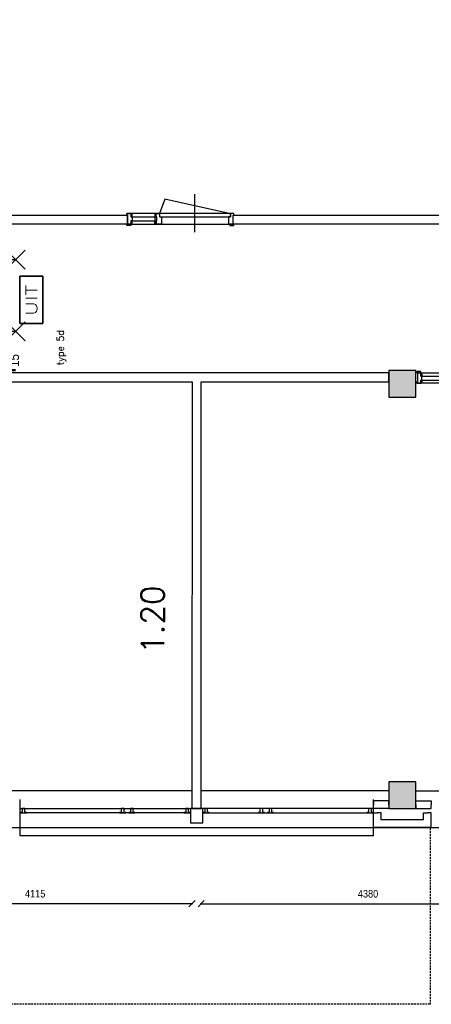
# Model space of a CAD drawing. Extents: x -84256 to 172857, y -58817 to 112048.
# Tile 51 of 90: x 49762 to 55162, y 29503 to 42427. Entities that reach past the tile are written whole.
import ezdxf
from ezdxf.enums import TextEntityAlignment as Align

# ---------------------------------------------------------------- set-up
doc = ezdxf.new("R2010")
doc.units = 0
doc.header["$LTSCALE"] = 50
doc.header["$MEASUREMENT"] = 0
doc.header["$PDMODE"] = 3
doc.header["$PDSIZE"] = 0.001
doc.linetypes.add('DASHED', pattern=[0.75, 0.5, -0.25])
doc.linetypes.add('HIDDEN', pattern=[9.375, 6.25, -3.125])
doc.layers.get('0').update_dxf_attribs({"linetype": 'CONTINUOUS'})
doc.layers.get('DEFPOINTS').update_dxf_attribs({"linetype": 'CONTINUOUS'})
for name, color, linetype in [('_BESTAAND_ONGEWIJZIGD', 8, 'CONTINUOUS'), ('_DETAILNUMMERS', 4, 'CONTINUOUS'), ('_KOLOMBESTAAND', 212, 'CONTINUOUS'), ('A--L21--', 3, 'CONTINUOUS'), ('A--L28--', 7, 'CONTINUOUS'), ('A--L32--', 7, 'CONTINUOUS'), ('A--L32--_F-2--', 7, 'CONTINUOUS'), ('A--L32--_F123-', 1, 'CONTINUOUS'), ('A--L63--', 7, 'CONTINUOUS'), ('A--L63--_F123-', 7, 'CONTINUOUS'), ('A--L65--', 7, 'CONTINUOUS'), ('A--L65--_F-23-', 7, 'CONTINUOUS'), ('A--L65--_F123-', 7, 'CONTINUOUS'), ('A--M$1A-_F123-', 1, 'CONTINUOUS'), ('A--M1$A-_F123-', 1, 'CONTINUOUS'), ('A--T$1A-_F123-_R', 4, 'CONTINUOUS'), ('A--T63--_F123-', 1, 'CONTINUOUS'), ('L1', 1, 'CONTINUOUS'), ('TEKSTKOZIJNMERK', 2, 'CONTINUOUS'), ('X--LR---_CP', 7, 'CONTINUOUS')]:
    doc.layers.add(name, color=color, linetype=linetype)
doc.layers.add('bruto vloeroppervlak', color=3, linetype='CONTINUOUS', plot=False)
doc.styles.add('ALFA-0_25', font='ROMANS')
doc.styles.add('B-01', font='SIMPLEX.SHX', dxfattribs={"width": 0.8, "height": 4.5})
doc.styles.add('HIEMSTRA', font='romans.shx')
doc.styles.get("Standard").update_dxf_attribs({"font": 'txt', "width": 0.9})
doc.dimstyles.new('BEILEN', dxfattribs={"dimscale": 40, "dimtxt": 2.5, "dimasz": 2, "dimexe": 0.3, "dimexo": 0.3, "dimgap": 2, "dimtad": 1, "dimdec": 0, "dimzin": 0, "dimdsep": 46, "dimtxsty": 'HIEMSTRA', "dimblk1": 'OBLIQUE', "dimblk2": 'OBLIQUE', "dimsah": 1, "dimcen": -0.09, "dimdle": 0.3, "dimse1": 1, "dimclrd": 2, "dimclre": 2, "dimclrt": 3, "dimadec": 0, "dimazin": 0, "dimtfac": 1, "dimtdec": 4, "dimtofl": 0, "dimtmove": 2, "dimatfit": 3, "dimldrblk": 'OBLIQUE', "dimfxl": 1, "dimtvp": 625, "dimtolj": 1, "dimtzin": 0, "dimarcsym": 0})
doc.dimstyles.new('STANDARD$0', dxfattribs={"dimscale": 50, "dimtxt": 2.5, "dimasz": 2, "dimexe": 2, "dimexo": 0, "dimgap": 2, "dimtad": 1, "dimdec": 0, "dimzin": 0, "dimdsep": 46, "dimtxsty": 'ALFA-0_25', "dimblk1": 'OBLIQUE', "dimblk2": 'OBLIQUE', "dimsah": 1, "dimcen": -3, "dimdle": 2, "dimclrd": 1, "dimclre": 1, "dimclrt": 2, "dimadec": 0, "dimazin": 0, "dimtfac": 0.666667, "dimtofl": 0, "dimtmove": 2, "dimatfit": 3, "dimldrblk": 'OBLIQUE', "dimfxl": 1, "dimtvp": 0.833333, "dimtolj": 1, "dimtzin": 0, "dimarcsym": 0})

# ---------------------------------------------------------------- blocks, each defined once
blk = doc.blocks.new('*U1309')
at = {"layer": 'A--L21--', "color": 8, "linetype": 'Continuous'}
for points in [[(-50, 50), (-50, 50), (-609, 50), (-609, 50)], [(50, -50), (50, -50), (-709, -50), (-709, -50)]]:
    blk.add_lwpolyline(points, dxfattribs=at)
blk = doc.blocks.new('*U1308')
at = {"layer": 'A--L21--', "color": 8, "linetype": 'Continuous'}
for points in [[(0, 0), (0, 50), (-205, 50), (-205, 0)], [(0, 0), (0, -50), (-205, -50), (-205, 0)]]:
    blk.add_lwpolyline(points, dxfattribs=at)
blk = doc.blocks.new('*U1307')
at = {"layer": 'A--L21--', "color": 8, "linetype": 'Continuous'}
for points in [[(-50, -50), (-50, -50), (-50, 145), (0, 145)], [(50, 50), (50, 50), (50, 145), (0, 145)]]:
    blk.add_lwpolyline(points, dxfattribs=at)
blk = doc.blocks.new('*U1306')
at = {"layer": 'A--L21--', "color": 8, "linetype": 'Continuous'}
for points in [[(0, 0), (0, 50), (205, 50), (205, 0)], [(0, 0), (0, -50), (205, -50), (205, 0)]]:
    blk.add_lwpolyline(points, dxfattribs=at)
blk = doc.blocks.new('*U1305')
at = {"layer": 'A--L21--', "color": 8, "linetype": 'Continuous'}
for points in [[(-50, 50), (-50, 50), (-50, 145), (0, 145)], [(50, -50), (50, -50), (50, 145), (0, 145)]]:
    blk.add_lwpolyline(points, dxfattribs=at)
blk = doc.blocks.new('Q060089-')
at = {"layer": 'A--L63--_F123-', "color": 1, "linetype": 'Continuous'}
blk.add_lwpolyline([(0, 0), (0, 300), (620, 300), (620, 0)], close=True, dxfattribs=at)
at = {"layer": 'X--LR---_CP'}
blk.add_point((620, 0), dxfattribs=at)
blk.add_point((620, 0), dxfattribs=at)
blk.add_point((620, 0), dxfattribs=at)
at = {"layer": 'A--T63--_F123-', "style": 'ALFA-0_25', "width": 1.279785}
blk.add_text('UIT', height=150, dxfattribs=at).set_placement((96, 73), (508, 73), align=Align.FIT)
at = {"layer": 'A--L63--_F123-', "linetype": 'Continuous'}
mesh = blk.add_polyface(dxfattribs=at)
corners = [(0, 0), (0, 300), (620, 300), (620, 0)]
mesh.append_faces([[corners[k] for k in face] for face in [(0, 1, 1, 1), (1, 2, 2, 2), (2, 3, 3, 3), (3, 0, 0, 0)]])
mesh.append_faces([[corners[k] for k in face] for face in [(0, 3, 2, 1)]], dxfattribs={"vtx0": -1, "vtx1": -1, "vtx2": -1, "vtx3": -1})
blk = doc.blocks.new('S060204-')
at = {"layer": 'A--L65--_F-23-', "color": 255}
blk.add_circle((0, 0), 0.0123, dxfattribs=at)
at = {"layer": 'A--L65--_F123-', "color": 1, "linetype": 'Continuous'}
for points in [[(-1.25, 6.25), (1.25, 3.75)], [(1.25, 6.25), (-1.25, 3.75)], [(0, 0), (0, 5)]]:
    blk.add_lwpolyline(points, dxfattribs=at)
blk = doc.blocks.new('S060205A')
at = {"layer": 'A--L65--_F-23-', "color": 255}
blk.add_circle((0, -0.0123), 0.0123, dxfattribs=at)
at = {"layer": 'A--L65--_F123-', "color": 1, "linetype": 'Continuous'}
for points in [[(-0.5, 5.7377, 0.41), (0, 5.2377)], [(0, 4.2377, 1), (0, 5.2377)], [(0, 4.2377, 1), (0, 3.2377)], [(0, 2.2377, 1), (0, 3.2377)], [(0, 2.2377, 1), (0, 1.2377)], [(0.5, 0.7377, 0.41), (0, 1.2377)]]:
    blk.add_lwpolyline(points, format="xyb", dxfattribs=at)
blk.add_lwpolyline([(0, -0.0123), (0, 6.2377)], dxfattribs=at)
at = {"layer": 'A--L65--', "xscale": -1}
blk.add_blockref('S060204-', (0, 1.4877), dxfattribs=at)
blk.add_blockref('S060204-', (0, 1.4877), dxfattribs=at)
at = {"layer": 'A--L65--', "rotation": 180}
blk.add_blockref('S060204-', (0, 4.4877), dxfattribs=at)
blk.add_blockref('S060204-', (0, 4.4877), dxfattribs=at)
blk = doc.blocks.new('_OBLIQUE')
at = {"color": 0, "linetype": 'ByBlock'}
blk.add_line((-0.5, -0.5), (0.5, 0.5), dxfattribs=at)
blk = doc.blocks.new('*D102')
at = {"layer": 'A--M$1A-_F123-', "color": 2, "linetype": 'Continuous', "lineweight": -2, "transparency": 16777216}
for p, q in [((47895, 30824), (52034, 30824)), ((52022, 30835), (52022, 30836))]:
    blk.add_line(p, q, dxfattribs=at)
at = {"layer": 'DEFPOINTS', "color": 0, "linetype": 'Continuous', "transparency": 16777216}
for p in [(47907, 30823), (52022, 30824), (52022, 30823)]:
    blk.add_point(p, dxfattribs=at)
at = {"layer": 'A--M$1A-_F123-', "color": 2, "linetype": 'Continuous', "lineweight": -2, "transparency": 16777216, "xscale": 80, "yscale": 80, "zscale": 80, "rotation": 180}
blk.add_blockref('_OBLIQUE', (47907, 30824), dxfattribs=at)
at = {"layer": 'A--M$1A-_F123-', "color": 2, "linetype": 'Continuous', "lineweight": -2, "transparency": 16777216, "xscale": 80, "yscale": 80, "zscale": 80}
blk.add_blockref('_OBLIQUE', (52022, 30824), dxfattribs=at)
at = {"layer": 'A--M$1A-_F123-', "color": 3, "linetype": 'Continuous', "transparency": 16777216, "insert": (49965, 30954), "char_height": 100, "attachment_point": 5}
blk.add_mtext('\\A1;4115', dxfattribs=at)
blk = doc.blocks.new('*D103')
at = {"layer": 'A--M$1A-_F123-', "color": 2, "linetype": 'Continuous', "lineweight": -2, "transparency": 16777216}
blk.add_line((52130, 30823), (56534, 30823), dxfattribs=at)
at = {"layer": 'DEFPOINTS', "color": 0, "linetype": 'Continuous', "transparency": 16777216}
for p in [(52142, 30823), (56522, 30823), (56522, 30823)]:
    blk.add_point(p, dxfattribs=at)
at = {"layer": 'A--M$1A-_F123-', "color": 2, "linetype": 'Continuous', "lineweight": -2, "transparency": 16777216, "xscale": 80, "yscale": 80, "zscale": 80, "rotation": 180}
blk.add_blockref('_OBLIQUE', (52142, 30823), dxfattribs=at)
at = {"layer": 'A--M$1A-_F123-', "color": 2, "linetype": 'Continuous', "lineweight": -2, "transparency": 16777216, "xscale": 80, "yscale": 80, "zscale": 80}
blk.add_blockref('_OBLIQUE', (56522, 30823), dxfattribs=at)
at = {"layer": 'A--M$1A-_F123-', "color": 3, "linetype": 'Continuous', "transparency": 16777216, "insert": (54332, 30953), "char_height": 100, "attachment_point": 5}
blk.add_mtext('\\A1;4380', dxfattribs=at)
blk = doc.blocks.new('*D483')
at = {"layer": 'A--M1$A-_F123-', "color": 1, "lineweight": -2, "transparency": 16777216}
for p, q in [((49606, 37837), (49606, 37937)), ((49599, 37837), (49706, 37837)), ((49599, 37822), (49706, 37822)), ((49606, 37822), (49606, 37722))]:
    blk.add_line(p, q, dxfattribs=at)
at = {"layer": 'DEFPOINTS', "color": 0, "transparency": 16777216}
for p in [(49599, 37837), (49599, 37822), (49606, 37822)]:
    blk.add_point(p, dxfattribs=at)
at = {"layer": 'A--M1$A-_F123-', "color": 1, "lineweight": -2, "transparency": 16777216, "xscale": 100, "yscale": 100, "zscale": 100}
for p, rotation in [((49606, 37837), 270), ((49606, 37822), 90)]:
    blk.add_blockref('_OBLIQUE', p, dxfattribs=dict(at, rotation=rotation))
at = {"layer": 'A--M1$A-_F123-', "color": 2, "transparency": 16777216, "insert": (49692, 37953), "char_height": 125, "attachment_point": 5, "rotation": 90}
blk.add_mtext('\\A1;15', dxfattribs=at)
blk = doc.blocks.new('A$C2EE40F78')
at = {"layer": '_DETAILNUMMERS', "color": 2}
for points in [[(8, 139), (8, 18), (0, 18), (0, 0), (51, 0), (51, 43), (68, 43), (68, 96), (51, 96), (51, 139)], [(68, 96), (51, 96), (51, 139), (68, 139)], [(384, 139), (367, 139), (367, 96), (384, 96)], [(384, 139), (384, 96), (392, 96), (392, 43), (384, 43), (384, 0), (427, 0), (427, 43), (452, 43), (452, 139)], [(1392, 139), (1392, 18), (1400, 18), (1400, 0), (1357, 0), (1357, 43), (1332, 43), (1332, 139)], [(68, 0), (51, 0), (51, 43), (68, 43)], [(392, 43), (367, 43), (367, 96), (392, 96)], [(384, 0), (367, 0), (367, 43), (384, 43)]]:
    blk.add_lwpolyline(points, close=True, dxfattribs=at)
at = {"layer": 'A--L32--', "color": 1}
for p, q in [((51, 139), (1332, 139)), ((1400, 0), (0, 0)), ((51, 96), (392, 96)), ((51, 43), (392, 43)), ((452, 43), (1332, 43))]:
    blk.add_line(p, q, dxfattribs=at)
for points in [[(0, 139), (51, 139), (51, 157), (0, 157)], [(1400, 139), (1349, 139), (1349, 157), (1400, 157)], [(1357, 40), (1357, 0), (427, 0), (427, 40)]]:
    blk.add_lwpolyline(points, close=True, dxfattribs=at)
at = {"layer": 'A--L32--_F-2--', "color": 1, "linetype": 'Continuous'}
blk.add_lwpolyline([(1343, 0), (496.75, -191.25), (427, 0)], dxfattribs=at)
at = {"layer": 'A--L32--_F123-', "color": 1, "linetype": 'Continuous'}
blk.add_lwpolyline([(892, 243.62), (892, -253.38)], dxfattribs=at)
at = {"layer": 'X--LR---_CP'}
blk.add_point((532, 43), dxfattribs=at)
blk.add_point((532, 43), dxfattribs=at)
blk.add_point((532, 43), dxfattribs=at)

msp = doc.modelspace()

# ---------------------------------------------------------------- hatches: boundary and pattern name
at = {"layer": '_KOLOMBESTAAND', "linetype": 'HIDDEN'}
for points in [[(54607, 37471.9), (54957, 37471.9), (54957, 37821.9), (54607, 37821.9)], [(54607, 37471.9), (54957, 37471.9), (54957, 37821.9), (54607, 37821.9)], [(54607, 32071.9), (54957, 32071.9), (54957, 32421.9), (54607, 32421.9)], [(54607, 32071.9), (54957, 32071.9), (54957, 32421.9), (54607, 32421.9)]]:
    msp.add_hatch(color=256, dxfattribs=at).paths.add_polyline_path(points)

# ---------------------------------------------------------------- linework, layer by layer
at = {"layer": '_BESTAAND_ONGEWIJZIGD'}
for p, q in [((49762.6, 32189.9), (49762.6, 31719.9)), ((54402.6, 31719.9), (54402.6, 32189.9)), ((49762.6, 32071.9), (52002.6, 32071.9)), ((54402.6, 32071.9), (52162.6, 32071.9)), ((51922.6, 32014.9), (49852.6, 32014.9)), ((52242.6, 32014.9), (54317.6, 32014.9)), ((49762.6, 31719.9), (54402.6, 31719.9))]:
    msp.add_line(p, q, dxfattribs=at)
at = {"layer": '_BESTAAND_ONGEWIJZIGD', "linetype": 'DASHED'}
msp.add_lwpolyline([(55147.3, 31812.5), (55147.3, 29502.5), (39307.3, 29502.5), (39307.3, 32252.5)], dxfattribs=at)
at = {"layer": '_BESTAAND_ONGEWIJZIGD', "linetype": 'Continuous'}
for points in [[(49772.6, 32018.9), (49772.6, 32014.9), (49852.6, 32014.9), (49852.6, 32018.9), (49830.6, 32018.9), (49830.6, 32071.9), (49794.6, 32071.9), (49794.6, 32018.9)], [(51072.6, 32018.9), (51072.6, 32014.9), (51152.6, 32014.9), (51152.6, 32018.9), (51130.6, 32018.9), (51130.6, 32071.9), (51094.6, 32071.9), (51094.6, 32018.9)], [(51192.6, 32018.9), (51192.6, 32014.9), (51272.6, 32014.9), (51272.6, 32018.9), (51250.6, 32018.9), (51250.6, 32071.9), (51214.6, 32071.9), (51214.6, 32018.9)], [(51917.6, 32018.9), (51917.6, 32014.9), (51997.6, 32014.9), (51997.6, 32018.9), (51975.6, 32018.9), (51975.6, 32071.9), (51939.6, 32071.9), (51939.6, 32018.9)], [(52167.6, 32018.9), (52167.6, 32014.9), (52247.6, 32014.9), (52247.6, 32018.9), (52225.6, 32018.9), (52225.6, 32071.9), (52189.6, 32071.9), (52189.6, 32018.9)], [(52892.6, 32018.9), (52892.6, 32014.9), (52972.6, 32014.9), (52972.6, 32018.9), (52950.6, 32018.9), (52950.6, 32071.9), (52914.6, 32071.9), (52914.6, 32018.9)], [(53012.6, 32018.9), (53012.6, 32014.9), (53092.6, 32014.9), (53092.6, 32018.9), (53070.6, 32018.9), (53070.6, 32071.9), (53034.6, 32071.9), (53034.6, 32018.9)], [(54317.6, 32018.9), (54317.6, 32014.9), (54397.6, 32014.9), (54397.6, 32018.9), (54375.6, 32018.9), (54375.6, 32071.9), (54339.6, 32071.9), (54339.6, 32018.9)]]:
    msp.add_lwpolyline(points, close=True, dxfattribs=at)
at = {"layer": '_BESTAAND_ONGEWIJZIGD'}
msp.add_lwpolyline([(52002.6, 31884.9), (52162.6, 31884.9), (52162.6, 32074.9), (52002.6, 32074.9)], close=True, dxfattribs=at)
msp.add_point((51072.6, 32074.9), dxfattribs=at)
at = {"layer": 'A--L21--'}
for p, q in [((52022.3, 32306.9), (49557, 32306.9)), ((54607, 32306.9), (52142.9, 32306.9)), ((54957, 32306.9), (56519.9, 32306.9))]:
    msp.add_line(p, q, dxfattribs=at)
at = {"layer": 'A--L21--', "color": 2, "linetype": 'Continuous'}
for points in [[(49308.3, 39862.9), (51177.3, 39862.9), (51177.3, 39742.9), (49308.3, 39742.9)], [(52561.3, 39862.9), (62165, 39862.9), (62165, 39742.9), (52561.3, 39742.9)], [(49557, 37671.9), (52022.9, 37671.9), (52022.2, 32071.9), (52142.9, 32071.9), (52142.9, 37671.9), (54607, 37671.9), (54607, 37791.9), (49557, 37792.9)]]:
    msp.add_lwpolyline(points, close=True, dxfattribs=at)
at = {"layer": 'A--L28--', "color": 3, "linetype": 'Continuous'}
for points in [[(54607, 37471.9), (54957, 37471.9), (54957, 37821.9), (54607, 37821.9)], [(54607, 37471.9), (54957, 37471.9), (54957, 37821.9), (54607, 37821.9)], [(54607, 32071.9), (54957, 32071.9), (54957, 32421.9), (54607, 32421.9)], [(54607, 32071.9), (54957, 32071.9), (54957, 32421.9), (54607, 32421.9)]]:
    msp.add_lwpolyline(points, close=True, dxfattribs=at)
at = {"layer": 'bruto vloeroppervlak'}
msp.add_lwpolyline([(31620.2, 31982.1), (31840.9, 31982.1), (31840.9, 31967.1), (39307.3, 31967.1), (39307.3, 31822.5), (71357, 31822.5), (71357, 38067.5), (69007.3, 38067.5), (69007.3, 39621.9), (69177, 39621.9), (69177, 44220), (68747, 44220), (68747, 43947.5), (65957, 43947.5), (65957, 45670), (49002.3, 45670), (49002.3, 45495), (48184.8, 45495), (48184.8, 55968.9), (48357.3, 55968.9), (48357.3, 56606.9), (46057, 56606.9), (46057, 68672.9)], dxfattribs=at)
at = {"layer": 'L1'}
for p, q in [((55001.4, 36937), (55001.4, 36937)), ((54929.9, 36028.1), (54929.9, 36028.1))]:
    msp.add_line(p, q, dxfattribs=at)
at = {"layer": 'X--LR---_CP', "color": 1, "linetype": 'Continuous'}
msp.add_point((54782.6, 32014.9), dxfattribs=at)
msp.add_point((54782.6, 32014.9), dxfattribs=at)

# ---------------------------------------------------------------- block references
at = {"layer": 'A--L21--', "linetype": 'Continuous'}
for name, p in [('*U1308', (54607, 32121.9)), ('*U1306', (54957, 32121.9)), ('*U1307', (54452.3, 31872.5)), ('*U1305', (55111.8, 31872.5)), ('*U1309', (55111.8, 31872.5))]:
    msp.add_blockref(name, p, dxfattribs=at)
at = {"layer": 'A--L32--', "color": 1, "xscale": -1, "rotation": 180}
msp.add_blockref('A$C2EE40F78', (51169.3, 39881.4), dxfattribs=at)
at = {"layer": 'A--L32--', "color": 1}
msp.add_blockref('A$C2EE40F78', (54972, 37653.9), dxfattribs=at)
at = {"layer": 'A--L63--', "linetype": 'Continuous', "rotation": 90}
msp.add_blockref('Q060089-', (50064.8, 38441.1), dxfattribs=at)
at = {"layer": 'A--L65--', "xscale": 100, "yscale": 100, "zscale": 2, "rotation": 270}
for p in [(49061.7, 39278.6), (49061.8, 38337.8)]:
    msp.add_blockref('S060205A', p, dxfattribs=at)

# ---------------------------------------------------------------- texts
at = {"layer": 'A--T$1A-_F123-_R', "style": 'ALFA-0_25'}
msp.add_text('1.20', height=300, rotation=90, dxfattribs=at).set_placement((51656.4, 34101.2))
at = {"layer": 'TEKSTKOZIJNMERK', "style": 'B-01'}
msp.add_text('type 5d', height=90, rotation=90, dxfattribs=at).set_placement((50339.6, 37890.9))

# ---------------------------------------------------------------- dimensions: what is measured, and where the dimension line sits
at = {"layer": 'A--M$1A-_F123-', "linetype": 'Continuous'}
for base, p1, p2, override, picture, middle in [((52022.4, 30823.6), (47907, 30822.5), (52022.4, 30822.5), {"dimtxsty": 'Standard', "dimtmove": 0}, '*D102', (49964.7, 30953.6)), ((56522, 30822.5), (52142.4, 30822.5), (56522, 30822.5), {"dimtxsty": 'Standard', "dimtmove": 1}, '*D103', (54332.2, 30952.5))]:
    dim = msp.add_linear_dim(base=base, p1=p1, p2=p2, dimstyle='BEILEN', override=override, dxfattribs=at)
    dim.commit()
    dim.dimension.update_dxf_attribs({"geometry": picture, "text_midpoint": middle})
at = {"layer": 'A--M1$A-_F123-'}
dim = msp.add_linear_dim(base=(49605.8, 37821.9), p1=(49599.3, 37836.9), p2=(49599.3, 37821.9), angle=90, dimstyle='STANDARD$0', override={"dimscale": 50, "dimtxsty": 'Standard'}, dxfattribs=at)
dim.commit()
dim.dimension.update_dxf_attribs({"geometry": '*D483', "text_midpoint": (49691.7, 37952.9), "dimtype": 160})

doc.saveas('drawing.dxf')
